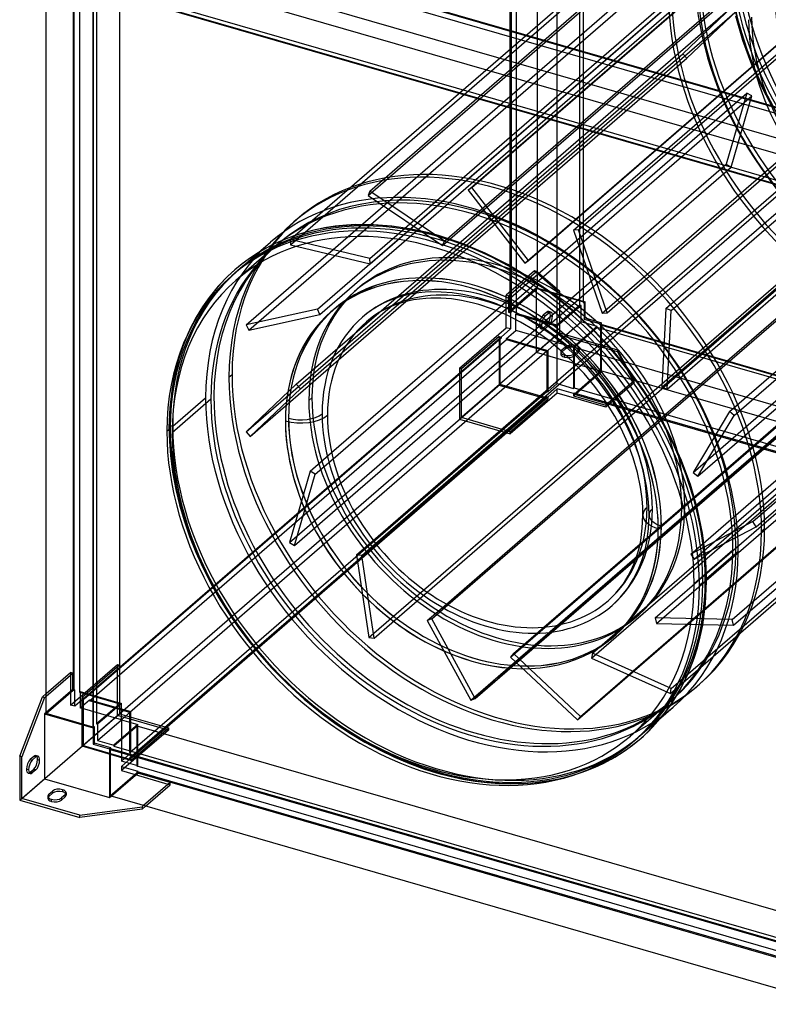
# Model space of a CAD drawing. Header units: millimetres. Extents: x -567 to 567, y -638 to 620.
# Tile 1 of 3: x -567 to 42, y -603 to 197. Entities that reach past the tile are written whole.
import ezdxf

# ---------------------------------------------------------------- set-up
doc = ezdxf.new("R2010")
doc.units = ezdxf.units.MM
doc.layers.add('MAIN-1', color=7, linetype='Continuous')
doc.layers.add('MAIN-2', color=7, linetype='Continuous')

msp = doc.modelspace()

# ---------------------------------------------------------------- linework, layer by layer
at = {"layer": 'MAIN-1'}
for p, q in [((-471.21, 276.47), (115.21, 107.18)), ((93.58, 88.17), (-493.08, 257.52)), ((-545.04, -366.6), (-545.04, 219.98)), ((-493.08, 219.63), (93.58, 50.28)), ((-507.16, 209.05), (-507.16, -377.54)), ((-506.66, -377.11), (-506.66, 209.06)), ((-335.56, 24.3), (-343.87, 21.65)), ((-327.35, 26.44), (-335.56, 24.3)), ((-318.85, 28.19), (-327.35, 26.44)), ((-310.05, 29.53), (-318.85, 28.19)), ((-300.95, 30.45), (-310.05, 29.53)), ((-293.43, 30.86), (-300.95, 30.45)), ((-279.07, 30.82), (-293.43, 30.86)), ((-264.12, 29.69), (-279.07, 30.82)), ((-249.76, 27.58), (-264.12, 29.69)), ((-235.03, 24.43), (-249.76, 27.58)), ((-226.2, 22.06), (-235.03, 24.43)), ((-372.39, 8.22), (-362.66, 16.64)), ((-351.86, 18.61), (-359.53, 15.19)), ((-343.87, 21.65), (-351.86, 18.61)), ((-207.34, 15.8), (-226.2, 22.06)), ((-366.88, 11.41), (-373.49, 7.54)), ((-359.53, 15.19), (-366.88, 11.41)), ((-188.31, 7.81), (-207.34, 15.8)), ((-379.83, 3.37), (-385.9, -1.09)), ((-373.49, 7.54), (-379.83, 3.37)), ((-169.85, -1.61), (-188.31, 7.81)), ((-391.72, -5.88), (-397.29, -10.97)), ((-385.9, -1.09), (-391.71, -5.87)), ((-151.61, -12.62), (-169.85, -1.61)), ((-397.29, -10.97), (-405.16, -19.17)), ((-394.16, -10.64), (-391.41, -8.26)), ((-134.1, -24.93), (-151.61, -12.62)), ((-405.16, -19.17), (-412.56, -28.23)), ((-199.04, -20.81), (-199, -20.78)), ((-412.56, -28.23), (-418.02, -36)), ((-307.44, -79.1), (-252.73, -31.72)), ((-250.98, -31.29), (-255.39, -32.44)), ((-246.36, -30.34), (-250.98, -31.29)), ((-241.54, -29.6), (-246.36, -30.34)), ((-236.5, -29.1), (-241.54, -29.6)), ((-232.31, -28.87), (-236.5, -29.1)), ((-224.21, -28.89), (-232.31, -28.87)), ((-215.65, -29.54), (-224.21, -28.89)), ((-207.33, -30.76), (-215.65, -29.54)), ((-198.7, -32.61), (-207.33, -30.76)), ((-117.19, -38.61), (-134.1, -24.93)), ((-418.02, -36), (-423.05, -44.23)), ((-313.08, -154.48), (-179.5, -38.8)), ((-304.71, -73.45), (-258.44, -33.38)), ((-271.91, -39.23), (-275.34, -41.23)), ((-268.08, -37.25), (-271.91, -39.23)), ((-264.05, -35.46), (-268.08, -37.25)), ((-259.83, -33.85), (-264.05, -35.46)), ((-255.39, -32.44), (-259.83, -33.85)), ((-193.48, -34.01), (-198.7, -32.61)), ((-182.23, -37.74), (-193.48, -34.01)), ((-170.77, -42.56), (-182.23, -37.74)), ((-101.18, -53.43), (-117.19, -38.61)), ((-423.05, -44.23), (-429.3, -56.49)), ((-313.62, -40.08), (-313.57, -40.04)), ((-311.91, -159.42), (-174.86, -40.73)), ((-294.14, -57.69), (-274.64, -40.8)), ((-281.75, -45.69), (-284.74, -48.15)), ((-278.62, -43.39), (-281.75, -45.69)), ((-275.34, -41.23), (-278.62, -43.39)), ((-159.54, -48.29), (-170.77, -42.56)), ((-148.37, -55.03), (-159.54, -48.29)), ((-137.59, -62.61), (-148.37, -55.03)), ((-86.09, -69.37), (-101.18, -53.43)), ((-299.88, -192.33), (-144.41, -57.69)), ((-137.72, -62.51), (-146.91, -59.85)), ((-127.13, -71.07), (-137.59, -62.61)), ((-155.29, -67.11), (-138.16, -72.05)), ((-154.54, -66.46), (-137.29, -71.44)), ((-132.08, -66.92), (-137.29, -71.44)), ((-137.29, -71.44), (-137.29, -102.8)), ((-129.66, -96.2), (-129.66, -68.91)), ((-117.2, -80.26), (-127.13, -71.07)), ((-72.07, -86.26), (-86.09, -69.37)), ((-138.16, -72.05), (-292.66, -205.86)), ((-138.16, -72.05), (-138.16, -103.55)), ((-279.28, -225.77), (-114.46, -83.03)), ((-277.3, -228.31), (-112.22, -85.36)), ((-107.83, -90.16), (-117.2, -80.26)), ((-116.46, -81), (-116.46, -84.76)), ((-115.96, -81.5), (-115.96, -84.33)), ((-59.24, -103.96), (-72.07, -86.26)), ((-99.12, -100.65), (-107.83, -90.16)), ((-91.16, -111.64), (-99.12, -100.65)), ((-55.43, -109.73), (-59.24, -103.96)), ((-411.18, -111.09), (-442.68, -138.37)), ((-88.8, -115.21), (-91.16, -111.64)), ((-45.94, -125.39), (-55.43, -109.73)), ((-82.92, -124.9), (-88.8, -115.21)), ((-77.69, -134.75), (-82.92, -124.9)), ((-37.46, -141.36), (-45.94, -125.39)), ((-235.34, -267.87), (-78.89, -132.37)), ((-72.28, -146.72), (-77.69, -134.75)), ((-28.64, -160.86), (-37.46, -141.36)), ((-219.75, -277.56), (-71.35, -149.04)), ((-218.46, -278.27), (-70.81, -150.41)), ((-67.87, -158.65), (-72.28, -146.72)), ((-64.38, -170.72), (-67.87, -158.65)), ((-21.4, -180.43), (-28.64, -160.86)), ((-61.94, -182.46), (-64.38, -170.72)), ((-60.66, -192), (-61.94, -182.46)), ((-15.64, -200.38), (-21.4, -180.43)), ((-60.15, -198.77), (-60.66, -192)), ((-59.98, -205.3), (-60.15, -198.77)), ((-60.44, -215.94), (-59.98, -205.3)), ((-11.56, -219.99), (-15.64, -200.38)), ((-61.76, -225.81), (-60.44, -215.94)), ((-9.4, -236.1), (-11.56, -219.99)), ((-140.56, -296.33), (-62.29, -228.54)), ((-64.12, -235.94), (-62.83, -230.99)), ((-62.83, -230.99), (-61.76, -225.81)), ((-65.6, -240.63), (-64.12, -235.94)), ((-8.53, -247.64), (-9.4, -236.1)), ((17.51, -234.84), (-8.25, -257.15)), ((-71.85, -254.6), (-68.33, -247.56)), ((-68.33, -247.56), (-67.28, -245.09)), ((-67.28, -245.09), (-65.6, -240.63)), ((-8.24, -258.87), (-8.53, -247.64)), ((-75.84, -260.99), (-71.85, -254.6)), ((-82.07, -268.82), (-77.38, -263.13)), ((-77.38, -263.13), (-75.84, -260.99)), ((-11.24, -259.74), (-13.99, -262.12)), ((-9.05, -277.38), (-8.24, -258.87)), ((-87.2, -273.94), (-82.07, -268.82)), ((-88.35, -274.95), (-87.2, -273.94)), ((-11.37, -294.83), (-9.05, -277.38)), ((-13.3, -304.14), (-11.37, -294.83)), ((-15.63, -313.09), (-13.3, -304.14)), ((-84.47, -304.67), (-84.43, -304.63)), ((-18.35, -321.68), (-15.63, -313.09)), ((-21.45, -329.91), (-18.35, -321.68)), ((-30.02, -347.74), (-23.4, -334.51)), ((-23.4, -334.51), (-21.45, -329.91)), ((-548.14, -353.08), (-545.04, -350.4)), ((-37.61, -359.89), (-30.02, -347.74)), ((-566.64, -401.14), (-548.14, -353.08)), ((-546.41, -353.58), (-564.91, -401.64)), ((-548.14, -353.08), (-546.41, -353.58)), ((-546.41, -353.58), (-545.04, -352.4)), ((-40.56, -364.01), (-37.61, -359.89)), ((-545.04, -365.61), (-546.41, -366.79)), ((-546.41, -366.79), (-546.41, -419.61)), ((-546.41, -366.79), (-506.79, -378.23)), ((-507.16, -377.54), (-545.04, -366.6)), ((-49.6, -374.98), (-40.56, -364.01)), ((-45.3, -369.95), (-35.34, -361.32)), ((-59.56, -384.9), (-49.6, -374.98)), ((-506.66, -377.11), (-507.16, -377.54)), ((-505.79, -377.36), (-506.79, -378.23)), ((-506.79, -378.23), (-506.79, -391.43)), ((-505.79, -377.36), (-506.66, -377.11)), ((-505.79, -390.57), (-505.79, -377.36)), ((-506.79, -391.43), (-505.79, -390.57)), ((-506.79, -391.43), (-493.58, -395.24)), ((-492.58, -394.38), (-505.79, -390.57)), ((-68.37, -392.24), (-61.78, -386.87)), ((-66.84, -388.6), (-64.09, -386.22)), ((-61.79, -386.87), (-59.56, -384.9)), ((-492.58, -394.38), (-493.58, -395.24)), ((-493.58, -395.24), (-493.58, -434.86)), ((-492.58, -395.24), (-493.08, -395.68)), ((-493.08, -395.68), (-493.08, -433.57)), ((-493.08, -395.68), (93.58, -565.03)), ((-492.58, -395.24), (-492.58, -394.38)), ((93.83, -564.53), (-492.58, -395.24)), ((-82.77, -401.95), (-75.29, -397.23)), ((-75.29, -397.23), (-68.37, -392.24)), ((-564.91, -401.64), (-566.64, -401.14)), ((-566.64, -401.14), (-566.64, -436.87)), ((-564.91, -435.64), (-564.91, -401.64)), ((-556.41, -404.46), (-553.41, -401.86)), ((-552.14, -403.96), (-550.41, -404.46)), ((-101.55, -411.31), (-93.67, -407.78)), ((-93.67, -407.78), (-88.75, -405.3)), ((-88.75, -405.3), (-82.77, -401.95)), ((-558.14, -414.35), (-555.14, -411.75)), ((-556.41, -414.85), (-558.14, -414.35)), ((-553.41, -412.25), (-556.41, -414.85)), ((-555.14, -411.75), (-553.41, -412.25)), ((-117.41, -416.89), (-109.32, -414.29)), ((-109.32, -414.29), (-101.55, -411.31)), ((-564.91, -435.64), (-546.41, -419.61)), ((-546.41, -419.61), (-493.58, -434.86)), ((-542.99, -432.15), (-539.99, -429.55)), ((-539.99, -431.28), (-542.99, -433.88)), ((-542.99, -433.88), (-542.99, -432.15)), ((-539.99, -429.55), (-539.99, -431.28)), ((-531.79, -428.45), (-531.79, -430.19)), ((-566.64, -436.87), (-517.71, -450.99)), ((-517.71, -449.26), (-564.91, -435.64)), ((-529.59, -432.55), (-532.59, -435.15)), ((-493.58, -434.86), (-492.33, -433.78)), ((93.58, -602.92), (-493.08, -433.57)), ((-517.71, -449.26), (-467.17, -442.49)), ((-467.17, -444.22), (-517.71, -450.99)), ((-465.92, -441.41), (-467.17, -442.49)), ((-467.17, -444.22), (-464.42, -441.84)), ((-467.17, -442.49), (-467.17, -444.22)), ((-517.71, -450.99), (-517.71, -449.26))]:
    msp.add_line(p, q, dxfattribs=at)
for centre, major_axis, ratio, start_param, end_param in [((-199, -172.34), (163.66, -188.98), 0.75, 0.713724, 3.141593), ((-230.5, -199.62), (-163.66, 188.98), 0.75, -2.427868, 0), ((-226.75, -196.37), (-164.97, 190.49), 0.75, -2.427868, -0.000059), ((-227.75, -197.24), (-163.66, 188.98), 0.75, -2.427868, 0), ((-230.5, -199.62), (160.39, -185.2), 0.75, 0.713724, 3.141593), ((-199, -172.34), (160.39, -185.2), 0.75, -3.027957, -2.427868), ((-230.5, -199.62), (-163.66, 188.98), 0.75, 0, 0.713724), ((-230.5, -199.62), (160.39, -185.2), 0.75, -3.141592, -2.427868), ((-199.04, -172.38), (-114.57, 132.3), 0.75, -0.857072, 0), ((-199, -172.34), (114.57, -132.3), 0.75, 2.284521, 3.141593), ((-199.04, -172.38), (-114.57, 132.3), 0.75, -2.427868, -0.857072), ((-199, -172.34), (114.57, -132.3), 0.75, 0, 2.284521), ((-199.04, -172.38), (-114.57, 132.3), 0.75, 0, 0.713724), ((-186.54, -161.55), (-98.2, 113.4), 0.75, -0.000059, 0.713724), ((-199, -172.34), (160.39, -185.2), 0.75, -2.427868, -0.113636), ((-338.11, -117.8), (-25, 0), 0.5, 1.047198, 2.617994), ((-186.54, -161.55), (-98.2, 113.4), 0.75, 0.713724, 3.141533), ((-199.04, -172.38), (-114.57, 132.3), 0.75, 0.713724, 2.284521), ((-230.5, -199.62), (-163.66, 188.98), 0.75, 0.713724, 3.141593), ((-230.5, -199.62), (160.39, -185.2), 0.75, -2.427868, 0), ((-34.98, -205.31), (-25, 0), 0.5, -0.000036, 1.047198), ((-199.04, -172.38), (-114.57, 132.3), 0.75, -3.141592, -2.427868), ((-199, -172.34), (163.66, -188.98), 0.75, 0, 0.713724), ((-230.5, -199.62), (160.39, -185.2), 0.75, 0, 0.713724), ((-230.5, -199.62), (-163.66, 188.98), 0.75, -3.141592, -2.427868), ((-227.75, -197.24), (-163.66, 188.98), 0.75, -3.141592, -2.427868), ((-226.75, -196.37), (-164.97, 190.49), 0.75, -3.141593, -2.427868), ((-10.24, -258.87), (-2, 0), 0.5, 1.047198, 2.617994), ((-10.24, -258.87), (-2, 0), 0.5, 2.617994, 3.141557), ((-199.04, -172.38), (-114.57, 132.3), 0.75, 2.284521, 3.141593), ((-556.41, -409.66), (1.66, 5.76), 0.433013, 0.588003, 2.158799), ((-555.14, -406.56), (-1.66, -5.76), 0.433013, 0.588003, 2.158799), ((-553.41, -407.06), (1.66, 5.76), 0.433013, 0.000007, 0.588003), ((-553.41, -407.06), (1.66, 5.76), 0.433013, -2.55359, -0.982794), ((-555.14, -406.56), (-1.66, -5.76), 0.433013, 2.158799, 2.787097), ((-553.41, -407.06), (1.66, 5.76), 0.433013, -0.982794, 0.000007), ((-556.41, -409.66), (1.66, 5.76), 0.433013, 2.158799, 3.141599), ((-558.14, -409.16), (-1.66, -5.76), 0.433013, 0.354496, 0.588003), ((-556.41, -409.66), (1.66, 5.76), 0.433013, -3.141586, -2.55359), ((-537.79, -433.65), (-6, 0), 0.5, -0.523599, -0.000094), ((-534.79, -431.05), (-6, 0), 0.5, -2.094395, -0.523599), ((-534.79, -432.78), (6, 0), 0.5, 1.047198, 2.617994), ((-534.79, -431.05), (-6, 0), 0.5, 3.141499, 4.18879), ((-534.79, -432.78), (6, 0), 0.5, 0.292994, 1.047198), ((-534.79, -431.05), (-6, 0), 0.5, 2.617994, 3.141499), ((-537.79, -433.65), (-6, 0), 0.5, -0.000094, 1.047198), ((-537.79, -435.38), (6, 0), 0.5, 2.617994, 2.8486), ((-537.79, -433.65), (-6, 0), 0.5, 1.047198, 2.617994)]:
    msp.add_ellipse(centre, major_axis=major_axis, ratio=ratio, start_param=start_param, end_param=end_param, dxfattribs=at)
at = {"layer": 'MAIN-2'}
for p, q in [((-146.04, 566.1), (-146.04, -21.06)), ((-111.16, -34.6), (-111.16, 552.57)), ((-108.66, 554.73), (-108.66, -32.43)), ((-108.16, -32), (-108.16, 555.17)), ((-167.92, -40), (-167.92, 547.16)), ((-167.05, 546.91), (-167.05, -40.25)), ((-162.72, -41.5), (-162.72, 545.66)), ((-130.03, 536.22), (-130.03, -50.94)), ((-198.93, 60.99), (156.07, 368.43)), ((-283.45, 54.6), (71.55, 362.04)), ((-281.89, 58.2), (73.11, 365.64)), ((-201.99, 58.81), (153.01, 366.25)), ((-116.31, 26.28), (238.69, 333.72)), ((-112.27, 26.66), (242.73, 334.1)), ((-346.81, 18.76), (8.19, 326.2)), ((-346.58, 14.37), (8.42, 321.81)), ((-222.81, 13.82), (132.19, 321.26)), ((-221.26, 17.42), (133.74, 324.85)), ((-281.94, 3.43), (73.06, 310.87)), ((-281.72, -0.96), (73.28, 306.48)), ((-156.07, -0.37), (198.93, 307.07)), ((-153.01, 1.81), (201.99, 309.25)), ((115.96, 106.1), (-471.21, 275.6)), ((-471.21, 271.27), (115.96, 101.77)), ((-324.57, -37.72), (30.43, 269.72)), ((-322.6, -42.15), (32.4, 265.29)), ((-93.03, -41.08), (261.97, 266.36)), ((-88.99, -40.69), (266.01, 266.75)), ((-41.2, -37.38), (313.8, 270.06)), ((-36.88, -38.86), (318.12, 268.58)), ((-382.44, -50.5), (-27.44, 256.94)), ((-380.48, -54.93), (-25.48, 252.51)), ((-523.17, 239.5), (-523.17, -347.66)), ((-522.3, -347.91), (-522.3, 239.25)), ((-517.97, 238), (-517.97, -349.16)), ((115.96, 69.08), (-471.21, 238.58)), ((-485.28, -358.6), (-485.28, 228.57)), ((-492.58, 220.07), (94.58, 50.57)), ((97.08, 52.73), (-490.08, 222.23)), ((-504.16, 212.22), (-504.16, -374.94)), ((-274.64, -40.8), (13.23, 208.5)), ((13.23, 208.5), (-27.64, 169.83)), ((-258.44, -33.38), (16.6, 204.81)), ((-44.6, -101.26), (310.4, 206.18)), ((-40.28, -102.74), (314.72, 204.7)), ((-24.28, 166.13), (16.6, 204.81)), ((21.4, 180.43), (15.64, 200.38)), ((10.34, -121.16), (365.34, 186.28)), ((14.2, -124.24), (369.2, 183.2)), ((28.64, 160.86), (21.4, 180.43)), ((-382.64, -137.61), (-27.64, 169.83)), ((-27.64, 169.83), (-24.28, 166.13)), ((-252.73, -31.72), (-24.28, 166.13)), ((37.46, 141.36), (28.64, 160.86)), ((-179.5, -38.8), (24.44, 137.82)), ((-19.15, -170.52), (335.85, 136.92)), ((24.44, 137.82), (7.63, 79.93)), ((28.62, 135.49), (24.44, 137.82)), ((45.94, 125.39), (37.46, 141.36)), ((-174.86, -40.73), (28.62, 135.49)), ((-15.29, -173.6), (339.71, 133.84)), ((11.81, 77.6), (28.62, 135.49)), ((29.4, -210.56), (384.4, 96.88)), ((32.12, -214.71), (387.12, 92.73)), ((-347.37, -227.51), (7.63, 79.93)), ((-144.41, -57.69), (11.81, 77.6)), ((7.63, 79.93), (11.81, 77.6)), ((-114.46, -83.03), (62.11, 69.88)), ((-112.22, -85.36), (66.39, 69.33)), ((-21.08, -236.87), (333.92, 70.57)), ((-18.35, -241.02), (336.65, 66.42)), ((-281.89, 58.2), (-283.45, 54.6)), ((-221.26, 17.42), (-281.89, 58.2)), ((-198.93, 60.99), (-201.99, 58.81)), ((-201.99, 58.81), (-156.07, -0.37)), ((-153.01, 1.81), (-198.93, 60.99)), ((-283.45, 54.6), (-222.81, 13.82)), ((-341.16, 35.26), (-343.66, 33.1)), ((-112.27, 26.66), (-116.31, 26.28)), ((-116.31, 26.28), (-93.03, -41.08)), ((-88.99, -40.69), (-112.27, 26.66)), ((-281.94, 3.43), (-346.81, 18.76)), ((-346.81, 18.76), (-346.58, 14.37)), ((-222.81, 13.82), (-221.26, 17.42)), ((-71.35, -149.04), (119.73, 16.44)), ((-70.81, -150.41), (123.37, 17.75)), ((-50.05, -288.84), (304.95, 18.6)), ((12.68, -290.14), (367.68, 17.3)), ((-359.39, 12.86), (-390.89, -14.42)), ((-389.41, -6.52), (-372.39, 8.22)), ((-346.58, 14.37), (-281.72, -0.96)), ((-48.93, -293.35), (306.07, 14.09)), ((13.8, -294.65), (368.8, 12.79)), ((-282.73, -304.64), (72.27, 2.8)), ((-281.72, -0.96), (-281.94, 3.43)), ((-156.07, -0.37), (-153.01, 1.81)), ((-78.89, -132.37), (76.55, 2.24)), ((-148.14, -6.67), (-171.02, -26.48)), ((-169.28, -26.98), (-146.41, -7.17)), ((-148.14, -6.67), (-129.64, -22.69)), ((-146.41, -7.17), (-148.14, -6.67)), ((-127.91, -23.19), (-146.41, -7.17)), ((-167.65, -320.7), (187.35, -13.26)), ((-101.74, -321.53), (253.26, -14.09)), ((-101.07, -317.45), (253.93, -10.01)), ((-62.29, -228.54), (189.7, -10.31)), ((-292.06, -21.43), (-294.56, -23.6)), ((-232.54, -23.87), (-236.88, -24.11)), ((-224.04, -23.89), (-232.54, -23.87)), ((-215.1, -24.57), (-224.04, -23.89)), ((-146.41, -20.38), (-169.28, -40.19)), ((-167.92, -40), (-146.04, -21.06)), ((-146.41, -73.2), (-146.41, -20.38)), ((-146.41, -20.38), (-106.79, -31.82)), ((-146.04, -21.06), (-108.16, -32)), ((-129.64, -22.69), (-127.91, -23.19)), ((-129.64, -58.42), (-129.64, -22.69)), ((-127.91, -23.19), (-127.91, -57.18)), ((-265.96, -30.84), (-270.24, -32.75)), ((-261.48, -29.13), (-265.96, -30.84)), ((-256.78, -27.63), (-261.48, -29.13)), ((-252.11, -26.42), (-256.78, -27.63)), ((-247.24, -25.42), (-252.11, -26.42)), ((-242.17, -24.64), (-247.24, -25.42)), ((-236.88, -24.11), (-242.17, -24.64)), ((-206.5, -25.83), (-215.1, -24.57)), ((-197.61, -27.73), (-206.5, -25.83)), ((-192.09, -29.2), (-197.61, -27.73)), ((-180.48, -33.06), (-192.09, -29.2)), ((177.5, -30.31), (-177.5, -337.75)), ((-177.5, -337.75), (177.5, -30.31)), ((-177.5, -337.75), (177.5, -30.31)), ((-177.5, -337.75), (177.5, -30.31)), ((-171.02, -52.89), (-171.02, -26.48)), ((-171.02, -26.48), (-169.28, -26.98)), ((-169.28, -26.98), (-169.28, -40.19)), ((-108.16, -32), (-108.66, -32.43)), ((-106.79, -31.82), (-107.79, -32.68)), ((-106.79, -45.02), (-106.79, -31.82)), ((-324.57, -37.72), (-382.44, -50.5)), ((-322.6, -42.15), (-324.57, -37.72)), ((-311.06, -37.89), (-311.1, -37.93)), ((-281.48, -39.29), (-284.82, -41.74)), ((-277.98, -36.98), (-281.48, -39.29)), ((-274.32, -34.85), (-277.98, -36.98)), ((-270.24, -32.75), (-274.32, -34.85)), ((-168.66, -38.02), (-180.48, -33.06)), ((-157.11, -43.92), (-168.66, -38.02)), ((-167.05, -40.25), (-167.92, -40)), ((-134.75, -40.16), (-136.48, -39.66)), ((-111.16, -34.6), (-130.03, -50.94)), ((-110.29, -34.85), (-129.66, -51.63)), ((-110.29, -34.85), (-111.16, -34.6)), ((-110.29, -48.05), (-110.29, -34.85)), ((-108.66, -32.43), (-107.79, -32.68)), ((-107.79, -32.68), (-107.79, -45.89)), ((-41.2, -37.38), (-44.6, -101.26)), ((-36.88, -38.86), (-41.2, -37.38)), ((-40.28, -102.74), (-36.88, -38.86)), ((-36.91, -346.13), (318.09, -38.69)), ((-380.48, -54.93), (-322.6, -42.15)), ((-284.82, -41.74), (-288.02, -44.37)), ((-196.26, -354.37), (158.74, -46.93)), ((-169.28, -40.19), (-167.55, -40.69)), ((-167.05, -40.25), (-167.55, -40.69)), ((-167.55, -40.69), (-167.55, -53.89)), ((-163.22, -41.94), (-162.72, -41.5)), ((-163.22, -41.94), (-129.66, -51.63)), ((-163.22, -55.14), (-163.22, -41.94)), ((-130.03, -50.94), (-162.72, -41.5)), ((-145.64, -50.84), (-157.11, -43.92)), ((-138.14, -40.23), (-141.14, -42.83)), ((-141.14, -42.83), (-139.41, -43.33)), ((-139.41, -43.33), (-136.41, -40.73)), ((-136.41, -40.73), (-138.14, -40.23)), ((-135.14, -42.83), (-133.41, -43.33)), ((-107.79, -45.89), (-106.79, -45.02)), ((-107.79, -45.89), (-94.58, -49.7)), ((-106.79, -45.02), (-93.58, -48.83)), ((-93.03, -41.08), (-88.99, -40.69)), ((-37.59, -350.21), (317.41, -42.77)), ((-382.44, -50.5), (-380.48, -54.93)), ((-209.14, -85.91), (-171.02, -52.89)), ((-199.89, -355.68), (155.11, -48.24)), ((-167.55, -53.89), (-175.18, -60.5)), ((-167.55, -53.89), (-171.02, -52.89)), ((-170.85, -61.75), (-163.22, -55.14)), ((-146.91, -59.85), (-163.22, -55.14)), ((-134.66, -58.55), (-145.64, -50.84)), ((-142.41, -51.12), (-144.14, -50.62)), ((-141.07, -54.29), (-142.81, -53.79)), ((-141.14, -53.22), (-138.14, -50.62)), ((-139.41, -53.72), (-141.14, -53.22)), ((-136.41, -51.12), (-139.41, -53.72)), ((-138.14, -50.62), (-136.41, -51.12)), ((-129.66, -64.83), (-110.29, -48.05)), ((-129.66, -51.63), (-129.66, -64.83)), ((-97.08, -51.87), (-116.46, -68.64)), ((-97.08, -52.73), (-115.96, -69.08)), ((-97.08, -51.87), (-110.29, -48.05)), ((-97.08, -52.73), (-97.08, -51.87)), ((490.08, -222.23), (-97.08, -52.73)), ((-93.58, -48.83), (-94.58, -49.7)), ((-94.58, -49.7), (-94.58, -50.57)), ((-94.08, -50.13), (-94.58, -50.57)), ((-94.58, -50.57), (492.58, -220.07)), ((-94.08, -88.02), (-94.08, -50.13)), ((-94.08, -50.13), (493.08, -219.63)), ((-93.58, -88.45), (-93.58, -48.83)), ((-515.04, -354.7), (-176.04, -61.11)), ((-175.18, -61.36), (-514.18, -354.95)), ((-509.85, -356.2), (-170.85, -62.61)), ((-429.3, -56.49), (-434.12, -68.17)), ((-341.77, -98.94), (-294.14, -57.69)), ((-129.64, -58.42), (-209.14, -127.26)), ((-176.91, -60), (-207.41, -86.41)), ((-176.91, -60), (-176.91, -99.62)), ((-176.91, -60), (-175.18, -60.5)), ((-176.04, -99), (-176.04, -61.11)), ((-176.04, -61.11), (-175.18, -61.36)), ((-175.18, -60.5), (-175.18, -61.36)), ((-170.85, -61.75), (-154.54, -66.46)), ((-170.85, -62.61), (-170.85, -61.75)), ((-170.85, -62.61), (-155.29, -67.11)), ((-127.91, -57.18), (-146.41, -73.2)), ((-129.66, -64.83), (-137.72, -62.51)), ((-124.01, -67.15), (-134.66, -58.55)), ((-80.71, -72.54), (-129.64, -58.42)), ((-127.91, -57.18), (-80.71, -70.81)), ((-110.82, -368.85), (244.18, -61.41)), ((-434.12, -68.17), (-438.25, -81.08)), ((-129.66, -64.83), (-132.08, -66.92)), ((-129.66, -64.83), (-116.46, -68.64)), ((-129.66, -68.91), (-129.66, -64.83)), ((-125.99, -71.02), (-122.99, -68.42)), ((-122.99, -70.15), (-125.99, -72.75)), ((-125.99, -72.75), (-125.99, -71.02)), ((-113.76, -76.63), (-124.01, -67.15)), ((-122.99, -68.42), (-122.99, -70.15)), ((-116.46, -68.64), (-116.46, -81)), ((-115.96, -69.08), (-115.96, -81.5)), ((471.21, -238.58), (-115.96, -69.08)), ((-112.59, -71.42), (-115.59, -74.02)), ((-114.79, -69.05), (-114.79, -67.32)), ((-113.18, -371.8), (241.82, -64.36)), ((-112.59, -73.15), (-112.59, -71.42)), ((-111.79, -69.92), (-111.79, -71.65)), ((-67.17, -96.08), (-80.71, -70.81)), ((-80.71, -70.81), (-80.71, -72.54)), ((-379.28, -141.31), (-307.44, -79.1)), ((-338.4, -102.63), (-304.71, -73.45)), ((-93.58, -88.45), (-146.41, -73.2)), ((-126.79, -72.52), (-126.79, -74.25)), ((-123.79, -75.12), (-123.79, -76.85)), ((-115.59, -75.75), (-112.59, -73.15)), ((-115.59, -74.02), (-115.59, -75.75)), ((-104.09, -86.84), (-113.76, -76.63)), ((-80.71, -72.54), (-67.17, -97.81)), ((-438.25, -81.08), (-440.88, -91.61)), ((-207.41, -86.41), (-209.14, -85.91)), ((-209.14, -85.91), (-209.14, -127.26)), ((-207.41, -126.03), (-207.41, -86.41)), ((-116.46, -84.76), (-116.46, -102.2)), ((-115.96, -84.33), (-115.96, -101.77)), ((-115.96, -106.97), (-94.08, -88.02)), ((-95.17, -97.59), (-104.09, -86.84)), ((493.08, -257.52), (-94.08, -88.02)), ((-440.88, -91.61), (-442.81, -102.08)), ((-394.01, -91.22), (-396.51, -93.38)), ((-116.46, -108.26), (-93.58, -88.45)), ((-176.04, -99), (-515.04, -392.59)), ((-442.81, -102.08), (-444.66, -117.98)), ((-341.77, -98.94), (-382.64, -137.61)), ((-379.28, -141.31), (-338.4, -102.63)), ((-338.4, -102.63), (-341.77, -98.94)), ((-176.91, -99.62), (-207.41, -126.03)), ((-176.91, -99.62), (-137.29, -111.06)), ((-138.16, -109.94), (-176.04, -99)), ((-138.16, -103.55), (-138.16, -104.74)), ((-137.29, -104.99), (-129.66, -98.39)), ((-129.66, -102.72), (-137.29, -109.32)), ((-137.29, -102.8), (-137.29, -104.99)), ((-129.66, -98.39), (-129.66, -96.2)), ((-129.66, -98.39), (-116.46, -102.2)), ((-129.66, -106.18), (-129.66, -102.72)), ((-116.46, -106.53), (-129.66, -102.72)), ((-116.46, -102.2), (-115.96, -101.77)), ((-115.96, -101.77), (471.21, -271.27)), ((-87.01, -108.84), (-95.17, -97.59)), ((-67.17, -96.08), (-90.04, -115.89)), ((-67.17, -97.81), (-90.04, -117.62)), ((-67.17, -97.81), (-67.17, -96.08)), ((-44.6, -101.26), (-40.28, -102.74)), ((-477.16, -398.33), (-138.16, -104.74)), ((-138.16, -109.07), (-477.16, -402.66)), ((-477.16, -403.52), (-138.16, -109.94)), ((-442.26, -133.01), (-415.51, -109.84)), ((-331.55, -112.13), (-329.05, -109.97)), ((-129.66, -106.18), (-167.79, -139.2)), ((-167.79, -137.47), (-137.29, -111.06)), ((-138.16, -104.74), (-137.29, -104.99)), ((-137.29, -109.32), (-138.16, -109.07)), ((-138.16, -109.07), (-138.16, -109.94)), ((-137.29, -109.32), (-137.29, -111.06)), ((-90.04, -117.62), (-129.66, -106.18)), ((-115.96, -106.1), (-116.46, -106.53)), ((-116.46, -106.53), (-116.46, -108.26)), ((-116.46, -108.26), (-90.04, -115.89)), ((-115.96, -106.1), (-115.96, -106.97)), ((471.21, -275.6), (-115.96, -106.1)), ((-115.96, -106.97), (471.21, -276.47)), ((-84.19, -113.14), (-87.01, -108.84)), ((-444.66, -117.98), (-445.26, -133.87)), ((-90.04, -115.89), (-90.04, -117.62)), ((-78.39, -122.76), (-84.19, -113.14)), ((-348.05, -126.43), (-348.09, -126.47)), ((-209.14, -127.26), (-167.79, -139.2)), ((-167.79, -137.47), (-207.41, -126.03)), ((-73.21, -132.53), (-78.39, -122.76)), ((10.34, -121.16), (-19.15, -170.52)), ((-15.29, -173.6), (14.2, -124.24)), ((14.2, -124.24), (10.34, -121.16)), ((-447.01, -137.12), (-444.26, -134.74)), ((-445.26, -133.87), (-444.97, -145.16)), ((-67.65, -144.82), (-73.21, -132.53)), ((-382.64, -137.61), (-379.28, -141.31)), ((-167.79, -139.2), (-167.79, -137.47)), ((-444.97, -145.16), (-444.09, -156.74)), ((-63.12, -157.09), (-67.65, -144.82)), ((-444.09, -156.74), (-442.32, -170.43)), ((-330.56, -169.62), (-313.08, -154.48)), ((-326.38, -171.95), (-311.91, -159.42)), ((-59.53, -169.51), (-63.12, -157.09)), ((-442.32, -170.43), (-439.72, -184.34)), ((-330.56, -169.62), (-347.37, -227.51)), ((-343.19, -229.83), (-326.38, -171.95)), ((-326.38, -171.95), (-330.56, -169.62)), ((-57.01, -181.63), (-59.53, -169.51)), ((-19.15, -170.52), (-15.29, -173.6)), ((-55.67, -191.62), (-57.01, -181.63)), ((-439.72, -184.34), (-436.67, -196.97)), ((-55.15, -198.57), (-55.67, -191.62)), ((-436.67, -196.97), (-432.94, -209.73)), ((-343.19, -229.83), (-299.88, -192.33)), ((-54.98, -205.3), (-55.15, -198.57)), ((-25.95, -197.47), (-28.45, -199.63)), ((-292.66, -205.86), (-477.16, -365.63)), ((-55.47, -216.41), (-54.98, -205.3)), ((-432.94, -209.73), (-428.51, -222.55)), ((-45, -213.96), (-44.95, -213.92)), ((29.4, -210.56), (-21.08, -236.87)), ((-18.35, -241.02), (32.12, -214.71)), ((32.12, -214.71), (29.4, -210.56)), ((-428.51, -222.55), (-423.4, -235.38)), ((-56.84, -226.74), (-55.47, -216.41)), ((36.51, -218.38), (39.01, -216.22)), ((-347.37, -227.51), (-343.19, -229.83)), ((-292.89, -237.56), (-279.28, -225.77)), ((-288.61, -238.11), (-277.3, -228.31)), ((-57.97, -232.17), (-56.84, -226.74)), ((-423.4, -235.38), (-417.77, -247.84)), ((-288.61, -238.11), (-292.89, -237.56)), ((-292.89, -237.56), (-282.73, -304.64)), ((-278.45, -305.2), (-288.61, -238.11)), ((-60.88, -242.28), (-59.32, -237.35)), ((-59.32, -237.35), (-57.97, -232.17)), ((-21.08, -236.87), (-18.35, -241.02)), ((-18.32, -260.87), (13.18, -233.59)), ((-417.77, -247.84), (-411.5, -260.2)), ((-63.77, -249.61), (-62.65, -246.97)), ((-62.65, -246.97), (-60.88, -242.28)), ((-67.5, -257.06), (-63.77, -249.61)), ((-411.5, -260.2), (-404.62, -272.42)), ((-73.38, -266.13), (-71.73, -263.84)), ((-71.73, -263.84), (-67.5, -257.06)), ((-8.25, -257.15), (-9.24, -258.01)), ((-278.45, -305.2), (-235.34, -267.87)), ((-78.37, -272.19), (-73.38, -266.13)), ((-404.62, -272.42), (-397.15, -284.43)), ((-235.27, -291), (-219.75, -277.56)), ((-231.63, -289.69), (-218.46, -278.27)), ((-85.07, -278.73), (-83.85, -277.65)), ((-83.85, -277.65), (-78.37, -272.19)), ((-397.15, -284.43), (-389.2, -296.07)), ((-62.94, -286.01), (-65.44, -288.17)), ((-389.2, -296.07), (-380.71, -307.41)), ((-231.63, -289.69), (-235.27, -291)), ((-235.27, -291), (-199.89, -355.68)), ((-196.26, -354.37), (-231.63, -289.69)), ((12.68, -290.14), (-50.05, -288.84)), ((-50.05, -288.84), (-48.93, -293.35)), ((-48.93, -293.35), (13.8, -294.65)), ((13.8, -294.65), (12.68, -290.14)), ((-165.3, -317.75), (-140.56, -296.33)), ((-81.94, -302.45), (-81.99, -302.49)), ((-380.71, -307.41), (-371.73, -318.41)), ((-282.73, -304.64), (-278.45, -305.2)), ((-371.73, -318.41), (-362.24, -329.08)), ((-165.3, -317.75), (-167.65, -320.7)), ((-110.82, -368.85), (-165.3, -317.75)), ((-101.07, -317.45), (-101.74, -321.53)), ((-36.91, -346.13), (-101.07, -317.45)), ((-525.27, -359.68), (-487.14, -326.67)), ((-485.41, -327.17), (-515.91, -353.58)), ((-487.14, -368.02), (-487.14, -326.67)), ((-487.14, -326.67), (-485.41, -327.17)), ((-485.41, -327.17), (-485.41, -366.79)), ((-199, -323.9), (-199.04, -323.94)), ((-167.65, -320.7), (-113.18, -371.8)), ((-101.74, -321.53), (-37.59, -350.21)), ((-545.04, -350.4), (-525.27, -333.27)), ((-545.04, -352.4), (-523.53, -333.77)), ((-525.27, -333.27), (-525.27, -359.68)), ((-523.53, -333.77), (-525.27, -333.27)), ((-523.53, -346.98), (-523.53, -333.77)), ((-362.24, -329.08), (-349.02, -342.53)), ((-349.02, -342.53), (-335.34, -354.97)), ((-196.5, -354.2), (-180, -339.91)), ((-196.5, -354.2), (-180, -339.91)), ((-180, -339.92), (-196.5, -354.21)), ((-196.5, -354.21), (-180, -339.92)), ((-13.84, -342.7), (-16.34, -344.87)), ((-523.53, -346.98), (-545.04, -365.61)), ((-545.04, -366.6), (-523.17, -347.66)), ((-523.53, -346.98), (-521.8, -347.48)), ((-523.17, -347.66), (-522.3, -347.91)), ((-521.8, -347.48), (-522.3, -347.91)), ((-521.8, -360.68), (-521.8, -347.48)), ((-517.97, -349.16), (-517.47, -348.73)), ((-517.97, -349.16), (-485.28, -358.6)), ((-517.47, -348.73), (-483.91, -358.41)), ((-517.47, -348.73), (-517.47, -361.93)), ((-37.59, -350.21), (-36.91, -346.13)), ((-521.8, -360.68), (-525.27, -359.68)), ((-514.18, -354.08), (-521.8, -360.68)), ((-517.47, -361.93), (-509.85, -355.33)), ((-515.91, -393.2), (-515.91, -353.58)), ((-515.91, -353.58), (-514.18, -354.08)), ((-514.18, -354.95), (-515.04, -354.7)), ((-515.04, -354.7), (-515.04, -392.59)), ((-514.18, -354.95), (-514.18, -354.08)), ((-509.85, -355.33), (-509.85, -356.2)), ((-509.85, -355.33), (-476.29, -365.02)), ((-477.16, -365.63), (-509.85, -356.2)), ((-485.28, -358.6), (-504.16, -374.94)), ((-483.91, -358.41), (-503.29, -375.19)), ((-483.91, -371.62), (-483.91, -358.41)), ((-335.34, -354.97), (-320.64, -366.88)), ((-199.89, -355.68), (-196.26, -354.37)), ((-38.61, -357.54), (-70.11, -384.82)), ((-566.64, -436.87), (-487.14, -368.02)), ((-483.91, -371.62), (-517.47, -361.93)), ((-515.91, -393.2), (-485.41, -366.79)), ((-445.79, -379.96), (-487.14, -368.02)), ((-485.41, -366.79), (-445.79, -378.22)), ((-476.29, -365.02), (-483.91, -371.62)), ((-477.16, -398.33), (-477.16, -365.63)), ((-476.29, -398.58), (-476.29, -365.02)), ((-320.64, -366.88), (-309.29, -375.14)), ((-504.16, -374.94), (-503.29, -375.19)), ((-503.29, -388.4), (-483.91, -371.62)), ((-503.29, -375.19), (-503.29, -388.4)), ((-470.71, -375.43), (-490.08, -392.21)), ((-483.91, -371.62), (-470.71, -375.43)), ((-483.91, -371.62), (-483.91, -405.18)), ((-470.71, -408.99), (-470.71, -375.43)), ((-309.29, -375.14), (-297.74, -382.78)), ((-113.18, -371.8), (-110.82, -368.85)), ((-62.09, -384.49), (-45.3, -369.95)), ((-471.21, -376.73), (-490.08, -393.08)), ((-445.79, -379.96), (-483.91, -412.97)), ((-476.29, -404.64), (-445.79, -378.22)), ((-471.21, -409.43), (-471.21, -376.73)), ((115.96, -546.23), (-471.21, -376.73)), ((-445.79, -378.22), (-445.79, -379.96)), ((-297.74, -382.78), (-286.03, -389.79)), ((-503.29, -388.4), (-490.08, -392.21)), ((-286.03, -389.79), (-274.2, -396.16)), ((-476.29, -404.64), (-515.91, -393.2)), ((-515.04, -392.59), (-477.16, -403.52)), ((-490.08, -392.21), (-490.08, -393.08)), ((-490.08, -393.08), (97.08, -562.58)), ((-483.91, -405.18), (-476.29, -398.58)), ((-476.29, -398.58), (-477.16, -398.33)), ((-274.2, -396.16), (-261.91, -402.05)), ((-555.14, -401.36), (-558.14, -403.96)), ((-558.14, -403.96), (-556.41, -404.46)), ((-553.41, -401.86), (-555.14, -401.36)), ((-553.48, -400.79), (-551.75, -401.29)), ((-476.29, -402.91), (-483.91, -409.51)), ((-470.71, -408.99), (-483.91, -405.18)), ((-477.16, -403.52), (-477.16, -402.66)), ((-477.16, -402.66), (-476.29, -402.91)), ((-476.29, -404.64), (-476.29, -402.91)), ((-261.91, -402.05), (-249.66, -407.2)), ((-249.66, -407.2), (-237.4, -411.65)), ((-559.41, -412.25), (-561.14, -411.75)), ((-559.81, -414.92), (-558.07, -415.42)), ((-493.08, -433.57), (-471.21, -414.62)), ((-492.33, -433.78), (-470.71, -415.05)), ((-483.91, -409.51), (-470.71, -413.32)), ((-483.91, -409.51), (-483.91, -412.97)), ((-483.91, -412.97), (-444.29, -424.41)), ((-471.21, -409.43), (-470.71, -408.99)), ((115.96, -578.93), (-471.21, -409.43)), ((-470.71, -413.32), (-471.21, -413.76)), ((-471.21, -413.76), (115.96, -583.26)), ((-471.21, -414.62), (-471.21, -413.76)), ((-471.21, -414.62), (115.96, -584.12)), ((-470.71, -415.05), (-470.71, -413.32)), ((-444.29, -422.68), (-470.71, -415.05)), ((-237.4, -411.65), (-225.87, -415.21)), ((-225.87, -415.21), (-216.88, -417.56)), ((-444.29, -422.68), (-465.92, -441.41)), ((-444.29, -424.41), (-444.29, -422.68)), ((-216.88, -417.56), (-206.48, -419.82)), ((-206.48, -419.82), (-196.41, -421.52)), ((-196.41, -421.52), (-186.53, -422.73)), ((-186.53, -422.73), (-176.87, -423.46)), ((-176.87, -423.46), (-167.44, -423.72)), ((-167.44, -423.72), (-157.83, -423.5)), ((-157.83, -423.5), (-143.05, -422.22)), ((-143.05, -422.22), (-129.34, -419.88)), ((-129.34, -419.88), (-117.41, -416.89)), ((-528.79, -431.05), (-528.79, -432.78)), ((-464.42, -441.84), (-444.29, -424.41)), ((-543.79, -433.65), (-543.79, -435.38)), ((-540.79, -437.98), (-540.79, -436.25)), ((-532.59, -436.88), (-529.59, -434.28)), ((-532.59, -435.15), (-532.59, -436.88)), ((-529.59, -434.28), (-529.59, -432.55))]:
    msp.add_line(p, q, dxfattribs=at)
for centre, major_axis, ratio, start_param, end_param in [((196.5, 170.17), (160.39, -185.2), 0.75, 0.713724, 3.855317), ((196.5, 170.17), (160.39, -185.2), 0.75, 0.713724, 3.855317), ((199, 172.34), (-163.66, 188.98), 0.75, -2.427868, 0), ((199, 172.34), (-160.39, 185.2), 0.75, -2.427868, 0), ((177.5, 153.72), (-163.66, 188.98), 0.75, -2.427868, 0), ((180, 155.88), (163.66, -188.98), 0.75, 0.713724, 3.141593), ((199, 172.34), (-114.57, 132.3), 0.75, 0, 2.284521), ((226.75, 196.37), (164.97, -190.49), 0.75, -2.427868, -0.000059), ((225.75, 195.51), (-163.66, 188.98), 0.75, 0.713724, 3.141593), ((227.75, 197.24), (163.66, -188.98), 0.75, -2.427868, 0), ((230.5, 199.62), (163.66, -188.98), 0.75, -2.427868, 0), ((230.5, 199.62), (-160.39, 185.2), 0.75, 0.713724, 3.141593), ((199, 172.34), (-163.66, 188.98), 0.75, 0.713724, 3.141593), ((199, 172.34), (-160.39, 185.2), 0.75, 0.713724, 3.141593), ((196.5, 170.17), (160.39, -185.2), 0.75, -2.427868, 0.713724), ((177.5, 153.72), (-163.66, 188.98), 0.75, 0.713724, 3.141593), ((180, 155.88), (163.66, -188.98), 0.75, -2.427868, 0), ((177.5, 153.72), (114.56, -132.29), 0.75, -2.427868, 0), ((180, 155.88), (-114.56, 132.29), 0.75, 0.713724, 3.141593), ((-180, -155.88), (-163.66, 188.98), 0.75, -2.427868, 0), ((-177.5, -153.72), (163.66, -188.98), 0.75, 0.713724, 3.141593), ((-196.5, -170.17), (-160.39, 185.2), 0.75, -2.427868, 0.713724), ((-196.5, -170.17), (-160.39, 185.2), 0.75, -2.427868, 0.713724), ((-199, -172.34), (160.39, -185.2), 0.75, 0.713724, 3.141593), ((-225.75, -195.51), (163.66, -188.98), 0.75, 0.713724, 3.141593), ((-180, -155.88), (-163.66, 188.98), 0.75, 0, 0.713724), ((-177.5, -153.72), (163.66, -188.98), 0.75, -3.141592, -2.427868), ((-199, -172.34), (163.66, -188.98), 0.75, -3.141592, -2.427868), ((-199, -172.34), (160.39, -185.2), 0.75, -3.141592, -3.027957), ((-180, -155.88), (114.56, -132.29), 0.75, 0.713724, 3.141593), ((-177.5, -153.72), (-114.56, 132.29), 0.75, -2.427868, 0), ((-226.75, -196.37), (-164.97, 190.49), 0.75, 0, 0.713724), ((-225.75, -195.51), (163.66, -188.98), 0.75, -3.141592, -2.427868), ((-196.54, -170.21), (-114.56, 132.28), 0.75, -2.427868, 0), ((-196.5, -170.17), (-114.56, 132.28), 0.75, -2.427868, 0), ((-227.75, -197.24), (-163.66, 188.98), 0.75, 0, 0.713724), ((-186.54, -161.55), (-101.48, 117.18), 0.75, -2.427868, -0.000059), ((-180, -155.88), (114.56, -132.29), 0.75, -3.141592, -2.427868), ((-177.5, -153.72), (-114.56, 132.29), 0.75, 0, 0.713724), ((-186.54, -161.55), (-98.2, 113.4), 0.75, -2.427868, -0.000059), ((-196.54, -170.21), (-114.56, 132.28), 0.75, 0, 0.713724), ((-196.5, -170.17), (-114.56, 132.28), 0.75, 0, 0.713724), ((-138.14, -45.43), (-1.66, -5.76), 0.433013, -3.141586, -2.55359), ((-138.14, -45.43), (-1.66, -5.76), 0.433013, 2.158799, 3.141599), ((-136.41, -45.93), (1.66, 5.76), 0.433013, 0.000007, 0.588003), ((-199, -172.34), (114.57, -132.3), 0.75, -3.141592, -0.857072), ((-186.54, -161.55), (-101.48, 117.18), 0.75, -0.000059, 0.713724), ((-141.14, -48.02), (-1.66, -5.76), 0.433013, -2.55359, -0.982794), ((-139.41, -48.52), (1.66, 5.76), 0.433013, 0.588003, 2.158799), ((-138.14, -45.43), (-1.66, -5.76), 0.433013, 0.588003, 2.158799), ((-136.41, -45.93), (1.66, 5.76), 0.433013, -2.55359, -0.982794), ((-136.41, -45.93), (1.66, 5.76), 0.433013, -0.982794, 0.000007), ((-141.14, -48.02), (-1.66, -5.76), 0.433013, -0.982794, 0.000007), ((-141.14, -48.02), (-1.66, -5.76), 0.433013, 0.000007, 0.588003), ((-139.41, -48.52), (1.66, 5.76), 0.433013, 2.158799, 3.141599), ((-139.41, -48.52), (1.66, 5.76), 0.433013, -3.141586, -2.55359), ((-120.79, -72.52), (-6, 0), 0.5, -0.523599, -0.000094), ((-117.79, -69.92), (-6, 0), 0.5, -2.094395, -0.523599), ((-117.79, -71.65), (6, 0), 0.5, 1.047198, 2.617994), ((-117.79, -69.92), (-6, 0), 0.5, 3.141499, 4.18879), ((-117.79, -71.65), (6, 0), 0.5, -0.000094, 1.047198), ((-117.79, -69.92), (-6, 0), 0.5, 2.617994, 3.141499), ((-117.79, -71.65), (6, 0), 0.5, -0.523599, -0.000094), ((-120.79, -72.52), (-6, 0), 0.5, -0.000094, 1.047198), ((-120.79, -74.25), (6, 0), 0.5, 2.617994, 3.141499), ((-120.79, -74.25), (6, 0), 0.5, 3.141499, 4.18879), ((-120.79, -72.52), (-6, 0), 0.5, 1.047198, 2.617994), ((-120.79, -74.25), (6, 0), 0.5, -2.094395, -0.523599), ((-180, -155.88), (-163.66, 188.98), 0.75, 0.713724, 3.141593), ((-177.5, -153.72), (163.66, -188.98), 0.75, -2.427868, 0), ((-199, -172.34), (163.66, -188.98), 0.75, -2.427868, 0), ((-196.5, -170.17), (-160.39, 185.2), 0.75, 0.713724, 3.855317), ((-177.5, -153.72), (-114.56, 132.29), 0.75, 0.713724, 3.141593), ((-180, -155.88), (114.56, -132.29), 0.75, -2.427868, 0), ((-338.11, -117.8), (-20, 0), 0.5, 1.048198, 2.617994), ((-196.54, -170.21), (-114.56, 132.28), 0.75, 0.713724, 3.141593), ((-196.5, -170.17), (-114.56, 132.28), 0.75, 0.713724, 3.141593), ((-186.54, -161.55), (-101.48, 117.18), 0.75, 0.713724, 3.141533), ((-443.26, -133.87), (-2, 0), 0.5, -0.523599, 1.047198), ((-443.26, -133.87), (-2, 0), 0.5, -2.094395, -0.523599), ((-226.75, -196.37), (-164.97, 190.49), 0.75, 0.713724, 3.141533), ((-227.75, -197.24), (-163.66, 188.98), 0.75, 0.713724, 3.141593), ((-225.75, -195.51), (163.66, -188.98), 0.75, -2.427868, 0), ((-186.54, -161.55), (-98.2, 113.4), 0.75, 3.141533, 3.855317), ((-180, -155.88), (114.56, -132.29), 0.75, 0, 0.713724), ((-177.5, -153.72), (-114.56, 132.29), 0.75, -3.141592, -2.427868), ((-34.98, -205.31), (-25, 0), 0.5, -0.523599, -0.000036), ((-186.54, -161.55), (-101.48, 117.18), 0.75, 3.141533, 3.855317), ((-34.98, -205.31), (-20, 0), 0.5, -0.523599, 1.046198), ((-196.54, -170.21), (-114.56, 132.28), 0.75, -3.141592, -2.427868), ((-196.5, -170.17), (-114.56, 132.28), 0.75, -3.141592, -2.427868), ((-180, -155.88), (-163.66, 188.98), 0.75, -3.141592, -2.427868), ((-177.5, -153.72), (163.66, -188.98), 0.75, 0, 0.713724), ((-199, -172.34), (160.39, -185.2), 0.75, 0, 0.713724), ((-225.75, -195.51), (163.66, -188.98), 0.75, 0, 0.713724), ((-10.24, -258.87), (-2, 0), 0.5, 3.141557, 4.18879), ((-199, -172.34), (114.57, -132.3), 0.75, -0.857072, 0), ((-180, -339.91), (0.000655, -0.000756), 0.75, 0.713724, 3.855317), ((-180, -339.91), (0.000655, -0.000756), 0.75, -2.427868, 0.713724), ((-177.5, -337.75), (-0.000655, 0.000756), 0.75, -2.427868, 0.713724), ((-177.5, -337.75), (-0.000655, 0.000756), 0.75, 0.713724, 3.855317), ((-196.5, -354.2), (-0.000655, 0.000756), 0.75, -2.427868, 0.713724), ((-196.5, -354.2), (-0.000655, 0.000756), 0.75, 0.713724, 3.855317), ((-199, -172.34), (160.39, -185.2), 0.75, -0.113636, 0), ((-558.14, -409.16), (-1.66, -5.76), 0.433013, -2.55359, -0.982794), ((-555.14, -406.56), (-1.66, -5.76), 0.433013, -3.141586, -2.55359), ((-555.14, -406.56), (-1.66, -5.76), 0.433013, 2.787097, 3.141599), ((-558.14, -409.16), (-1.66, -5.76), 0.433013, -0.982794, 0.000007), ((-558.14, -409.16), (-1.66, -5.76), 0.433013, 0.000007, 0.354496), ((-534.79, -432.78), (6, 0), 0.5, -0.000094, 0.292994), ((-537.79, -435.38), (6, 0), 0.5, 2.8486, 3.141499), ((-537.79, -435.38), (6, 0), 0.5, 3.141499, 4.18879), ((-537.79, -435.38), (6, 0), 0.5, -2.094395, -0.523599), ((-534.79, -432.78), (6, 0), 0.5, -0.523599, -0.000094)]:
    msp.add_ellipse(centre, major_axis=major_axis, ratio=ratio, start_param=start_param, end_param=end_param, dxfattribs=at)

doc.saveas('drawing.dxf')
